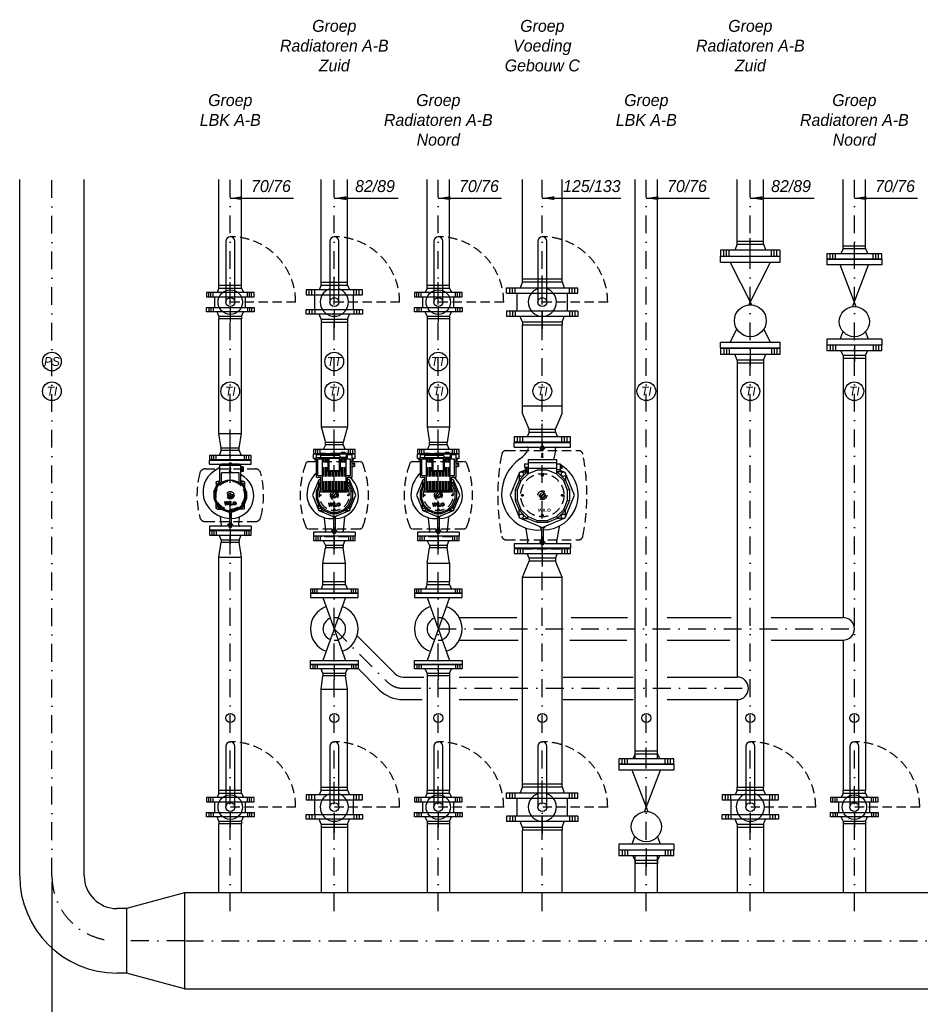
# Model space of a CAD drawing. Header units: millimetres. Extents: x -1610 to 15190, y -718 to 11182.
# Tile 3 of 12: x 1641 to 4672, y 1136 to 4451. Entities that reach past the tile are written whole.
import ezdxf
from ezdxf.enums import TextEntityAlignment as Align

# ---------------------------------------------------------------- set-up
doc = ezdxf.new("R2010")
doc.units = ezdxf.units.MM
doc.header["$LTSCALE"] = 20
for name, pattern in [('B0305', [6, 3, -1.5, 0, -1.5]), ('B0701', [2.34375, 1.5625, -0.78125]), ('B0703', [4.6875, 3.125, -1.5625]), ('CENTER2', [6, 3, -1.5, 0, -1.5])]:
    doc.linetypes.add(name, pattern=pattern)
doc.layers.get('0').update_dxf_attribs({"linetype": 'CONTINUOUS'})
doc.layers.get('DEFPOINTS').update_dxf_attribs({"linetype": 'CONTINUOUS'})
for name, color, linetype in [('WL-hidden', 8, 'B0701'), ('WL56cv-A', 1, 'CONTINUOUS'), ('WL56cv-hartlijn', 7, 'B0305'), ('WL56cv-R', 5, 'B0703'), ('WL56cv-symbool', 3, 'CONTINUOUS'), ('WL56cv-symbool_HL', 7, 'CENTER2'), ('WM-maatvoering', 7, 'CONTINUOUS'), ('WT-tekst', 7, 'CONTINUOUS')]:
    doc.layers.add(name, color=color, linetype=linetype)
doc.styles.add('B-01', font='GOTHICI.TTF')
doc.styles.add('SANSSERIFBOLD', font='sanssb__.ttf')
doc.dimstyles.new('SCHERMER', dxfattribs={"dimscale": 20, "dimtxt": 2, "dimasz": 2, "dimexe": 1, "dimexo": 1, "dimgap": 1, "dimtad": 1, "dimdec": 0, "dimzin": 0, "dimdsep": 46, "dimtxsty": 'B-01', "dimblk1": 'OBLIQUE', "dimblk2": 'OBLIQUE', "dimsah": 1, "dimcen": -3, "dimdle": 1, "dimclrd": 256, "dimclre": 256, "dimclrt": 256, "dimadec": 0, "dimazin": 0, "dimtfac": 0.75, "dimtdec": 0, "dimtmove": 0, "dimatfit": 1, "dimfxl": 1, "dimtvp": 1.5, "dimtolj": 1, "dimtzin": 0, "dimlwd": -1, "dimlwe": -1, "dimarcsym": 0})

# ---------------------------------------------------------------- blocks, each defined once
blk = doc.blocks.new('_OBLIQUE')
at = {"color": 0, "linetype": 'ByBlock'}
blk.add_line((-0.5, -0.5), (0.5, 0.5), dxfattribs=at)
blk = doc.blocks.new('*D33')
at = {"layer": 'DEFPOINTS', "color": 0, "transparency": 16777216}
for p in [(1749.9, 1569), (2350, 1050), (2350, 474.2)]:
    blk.add_point(p, dxfattribs=at)
at = {"layer": 'WM-maatvoering', "transparency": 16777216}
for p, q in [((1749.9, 1549), (1749.9, 454.2)), ((2350, 1030), (2350, 454.2)), ((1729.9, 474.2), (2370, 474.2))]:
    blk.add_line(p, q, dxfattribs=at)
at = {"layer": 'WM-maatvoering', "transparency": 16777216, "xscale": 40, "yscale": 40, "zscale": 40, "rotation": 180}
blk.add_blockref('_OBLIQUE', (1749.9, 474.2), dxfattribs=at)
at = {"layer": 'WM-maatvoering', "transparency": 16777216, "xscale": 40, "yscale": 40, "zscale": 40}
blk.add_blockref('_OBLIQUE', (2350, 474.2), dxfattribs=at)
at = {"layer": 'WM-maatvoering', "transparency": 16777216, "insert": (2050, 515), "char_height": 40, "attachment_point": 5, "style": 'B-01'}
blk.add_mtext('\\A1;600', dxfattribs=at)
blk = doc.blocks.new('DN65-PN10')
for p, q in [((-38, 35), (-45, 18)), ((-38, 45), (38, 45)), ((-38, 35), (-38, 45)), ((-38, 35), (38, 35)), ((38, 35), (38, 45)), ((38, 35), (45, 18))]:
    blk.add_line(p, q)
blk.add_lwpolyline([(-92.5, 0), (92.5, 0), (92.5, 18), (-92.5, 18)], close=True)
at = {"layer": 'WL-hidden'}
for p, q in [((-81.5, 0), (-81.5, 18)), ((-63.5, 0), (-63.5, 18)), ((63.5, 0), (63.5, 18)), ((81.5, 0), (81.5, 18))]:
    blk.add_line(p, q, dxfattribs=at)
at = {"layer": 'WL56cv-hartlijn'}
for p, q in [((0, 0), (0, 56.3)), ((-72.5, 0), (-72.5, 18)), ((72.5, 0), (72.5, 18))]:
    blk.add_line(p, q, dxfattribs=at)
blk = doc.blocks.new('STAF65')
for p, q in [((-92.5, 125), (-92.5, 145)), ((92.5, 125), (92.5, 145)), ((-48, 125), (-38.1, 99.1)), ((48, 125), (38.1, 99.1)), ((5.9, 15.4), (-48, -125)), ((-5.9, 15.4), (48, -125)), ((-92.5, -145), (-92.5, -125)), ((92.5, -145), (92.5, -125))]:
    blk.add_line(p, q)
at = {"linetype": 'Continuous'}
for p, q in [((-92.5, 145), (92.5, 145)), ((-92.5, 125), (92.5, 125)), ((-92.5, -125), (92.5, -125)), ((-92.5, -145), (92.5, -145))]:
    blk.add_line(p, q, dxfattribs=at)
blk.add_circle((0, 65.7), 50.7)
blk.add_blockref('DN65-PN10', (0, 145))
at = {"rotation": 180}
blk.add_blockref('DN65-PN10', (0, -145), dxfattribs=at)
blk = doc.blocks.new('DN65-PN6')
for p, q in [((38, 38), (-38, 38)), ((-38, 29), (-38, 38)), ((38, 29), (38, 38)), ((-38, 29), (-44, 14)), ((-38, 29), (38, 29)), ((38, 29), (44, 14))]:
    blk.add_line(p, q)
blk.add_lwpolyline([(-80, 14), (-80, 0), (80, 0), (80, 14)], close=True)
at = {"layer": 'WL-hidden'}
for p, q in [((-72, 0), (-72, 14)), ((-58, 0), (-58, 14)), ((58, 0), (58, 14)), ((72, 0), (72, 14))]:
    blk.add_line(p, q, dxfattribs=at)
at = {"layer": 'WL56cv-hartlijn'}
for p, q in [((0, 0), (0, 48.7)), ((-65, 0), (-65, 14)), ((65, 0), (65, 14))]:
    blk.add_line(p, q, dxfattribs=at)
blk = doc.blocks.new('dn65')
for p, q in [((-15, 205), (-15, 0)), ((15, 0), (15, 205)), ((-51.8, -18.2), (-51.8, 18.2)), ((51.8, -18.2), (51.8, 18.2))]:
    blk.add_line(p, q)
for radius in [41.2, 15]:
    blk.add_circle((0, 0), radius)
blk.add_arc((0, 205), 15, 0, 180)
at = {"layer": 'WL-hidden'}
blk.add_line((220, 0), (0, 0), dxfattribs=at)
blk.add_arc((0, 0), 220, 0, 90, dxfattribs=at)
blk.add_blockref('DN65-PN6', (0, 18.2))
at = {"xscale": -1, "rotation": 180}
blk.add_blockref('DN65-PN6', (0, -18.2), dxfattribs=at)
blk = doc.blocks.new('A$C1A4922E4')
for p, q in [((-70, 118), (70, 118)), ((-70, 104), (-70, 118)), ((-70, 104), (-33, 104)), ((35, 100), (-35, 100)), ((-35, 37.416562), (-35, 100)), ((30, 105), (-30, 105)), ((33, 104), (70, 104)), ((35, 37.416562), (35, 100)), ((70, 104), (70, 118)), ((30, 75), (-30, 75)), ((-30, 42.416562), (-30, 75)), ((30, 42.416562), (30, 75)), ((-47.358429, 42.871468), (-47.358429, 29.388551)), ((-46.626744, 31.154994), (-35, 42.781739)), ((-43.410556, 29.006006), (-29.006006, 43.410556)), ((-42.861976, 47.36792), (-35, 47.36792)), ((-29.006006, 43.410556), (-10.185555, 51.206242)), ((-10.185555, 51.206242), (10.185555, 51.206242)), ((10.185555, 51.206242), (29.006006, 43.410556)), ((29.006006, 43.410556), (43.410556, 29.006006)), ((42.861976, 47.36792), (35, 47.36792)), ((46.626744, 31.154994), (35, 42.781739)), ((47.358429, 42.871468), (47.358429, 29.388551)), ((-54.999995, 10.940179), (-46.626744, 31.154994)), ((-54.999995, 10.940179), (-54.999995, -10.940179)), ((-54.999995, 10.940179), (-51.206242, 10.185555)), ((-51.206242, 10.185555), (-43.410556, 29.006006)), ((-51.206242, 10.185555), (-51.206242, -10.185555)), ((-43.410556, 29.006006), (-46.626744, 31.154994)), ((43.410556, 29.006006), (46.626744, 31.154994)), ((43.410556, 29.006006), (51.206242, 10.185555)), ((54.999995, 10.940179), (46.626744, 31.154994)), ((54.999995, 10.940179), (51.206242, 10.185555)), ((51.206242, -10.185555), (51.206242, 10.185555)), ((54.999995, 10.940179), (54.999995, -10.940179)), ((-51.206242, -10.185555), (-54.999995, -10.940179)), ((-54.999995, -10.940179), (-46.626744, -31.154994)), ((-51.206242, -10.185555), (-43.410556, -29.006006)), ((-47.358429, -42.871468), (-47.358429, -29.388551)), ((-43.410556, -29.006006), (-46.626744, -31.154994)), ((-46.626744, -31.154994), (-31.154994, -46.626744)), ((-43.410556, -29.006006), (-29.006006, -43.410556)), ((29.006006, -43.410556), (43.410556, -29.006006)), ((46.626744, -31.154994), (31.154994, -46.626744)), ((43.410556, -29.006006), (51.206242, -10.185555)), ((43.410556, -29.006006), (46.626744, -31.154994)), ((54.999995, -10.940179), (46.626744, -31.154994)), ((47.358429, -42.871468), (47.358429, -29.388551)), ((51.206242, -10.185555), (54.999995, -10.940179)), ((-42.861976, -47.36792), (-29.365637, -47.36792)), ((-29.006006, -43.410556), (-31.154994, -46.626744)), ((-31.154994, -46.626744), (-10.940179, -54.999995)), ((-29.006006, -43.410556), (-10.185555, -51.206242)), ((-10.185555, -51.206242), (-10.940179, -54.999995)), ((-10.940179, -54.999995), (10.940179, -54.999995)), ((-10.185555, -51.206242), (10.185555, -51.206242)), ((-3, -60.300103), (-3, -95.595608)), ((3, -60.300103), (3, -95.595608)), ((10.185555, -51.206242), (29.006006, -43.410556)), ((10.185555, -51.206242), (10.940179, -54.999995)), ((10.940179, -54.999995), (31.154994, -46.626744)), ((29.006006, -43.410556), (31.154994, -46.626744)), ((42.861976, -47.36792), (29.365637, -47.36792)), ((-29.125113, -100.738533), (-33.115858, -73.050226)), ((29.125113, -100.738533), (31.011883, -74.187818)), ((-9.93538, -104), (-70, -104)), ((-70, -104), (-70, -118)), ((70, -118), (-70, -118)), ((70, -104), (9.93538, -104)), ((70, -104), (70, -118))]:
    blk.add_line(p, q)
at = {"flags": 128}
blk.add_lwpolyline([(-35, 93.266438), (-44.414437, 87.63882), (-52.621469, 82.021689), (-59.977354, 76.396884), (-66.907666, 70.768243)], dxfattribs=at)
for centre, radius in [((-42.861976, 42.871468), 4.496453), ((42.861976, 42.871468), 4.496453), ((-42.861976, -42.871468), 4.496453), ((42.861976, -42.871468), 4.496453), ((0, -104), 4.865)]:
    blk.add_circle(centre, radius)
for centre, radius, start, end in [((-30, 100), 5, 90, 180), ((0, 104), 4.865, 11.861688, 168.138312), ((30, 100), 5, 0, 90), ((-7.869225, 10.967367), 84.033816, 134.632413, 201.13017), ((2.693573, -1.352394), 76.596074, 270.229216, 65.053201), ((2.45055, 18.220264), 96.322457, 202.941789, 266.7561), ((-6, -60.300103), 3, 0, 90), ((6, -60.300103), 3, 90, 180), ((-36.104442, -73.311693), 3, 5, 69.129973), ((0, -105.135), 10, 6.517115, 173.482885), ((34.000468, -74.449285), 3, 125.952061, 175), ((-32.113697, -101), 3, 270, 5), ((32.113697, -101), 3, 175, 270)]:
    blk.add_arc(centre, radius, start, end)
at = {"layer": 'WL-hidden'}
for p, q in [((-45, 120), (45, 120)), ((-45, 118), (-45, 120)), ((45, 118), (45, 120)), ((-83.365068, 89), (83.365068, 89)), ((0, 92.974633), (-2.4, 88.817711)), ((-2.4, 88.817711), (-1.828484, 88.817711)), ((-2.4, 78.817711), (-0.843676, 87.644063)), ((-2.4, 78.817711), (2.4, 78.817711)), ((0, 92.974633), (2.4, 88.817711)), ((2.4, 78.817711), (0.843676, 87.644063)), ((2.4, 88.817711), (1.828484, 88.817711)), ((35, 94.331857), (39.026316, 94.331857)), ((35, 80.910804), (39.026316, 80.910804)), ((43.052632, 95.002909), (39.026316, 95.002909)), ((39.026316, 95.002909), (39.026316, 80.239751)), ((43.052632, 91.31212), (39.026316, 91.31212)), ((43.052632, 83.930541), (39.026316, 83.930541)), ((43.052632, 80.239751), (39.026316, 80.239751)), ((43.052632, 95.002909), (43.052632, 80.239751)), ((3.769711, 5.0415), (-5.0415, -3.769711)), ((5.0415, 3.769711), (-3.769711, -5.0415)), ((-19.475357, -22.469101), (-16.795865, -32.469101)), ((-17.142024, -22.469101), (-19.475357, -22.469101)), ((-17.142024, -22.469101), (-15.670354, -27.961447)), ((-16.795865, -32.469101), (-14.462532, -32.469101)), ((-15.670354, -27.961447), (-14.198684, -22.469101)), ((-14.462532, -32.469101), (-12.478252, -25.063669)), ((-10.75782, -22.469101), (-14.198684, -22.469101)), ((-12.478252, -25.063669), (-10.493973, -32.469101)), ((-9.286151, -27.961447), (-10.75782, -22.469101)), ((-8.16064, -32.469101), (-10.493973, -32.469101)), ((-7.814481, -22.469101), (-9.286151, -27.961447)), ((-5.481148, -22.469101), (-8.16064, -32.469101)), ((-5.481148, -22.469101), (-7.814481, -22.469101)), ((-3.481148, -22.469101), (-3.481148, -32.469101)), ((-1.147814, -22.469101), (-3.481148, -22.469101)), ((-3.481148, -32.469101), (-1.147814, -32.469101)), ((-1.147814, -32.469101), (-1.147814, -22.469101)), ((0.852186, -22.469101), (0.852186, -32.469101)), ((3.185519, -22.469101), (0.852186, -22.469101)), ((0.852186, -32.469101), (7.185519, -32.469101)), ((3.185519, -30.802434), (3.185519, -22.469101)), ((3.185519, -30.802434), (7.185519, -30.802434)), ((7.185519, -32.469101), (7.185519, -30.802434)), ((-83.365068, -89), (83.365068, -89)), ((0, -120), (0, -90.221071)), ((-45, -118), (-45, -120)), ((45, -120), (-45, -120)), ((5.818574, -104), (-6.155068, -104)), ((45, -118), (45, -120))]:
    blk.add_line(p, q, dxfattribs=at)
for centre, radius in [((0, 0), 48.0418), ((0, 0), 12.65), ((0, 0), 8.093615), ((0, 0), 6.295034), ((14.518852, -27.135767), 5.333333), ((14.518852, -27.135767), 3.333333)]:
    blk.add_circle(centre, radius, dxfattribs=at)
for centre, radius, start, end in [((0, 104), 4.285, 80, 166.504309), ((188, 0), 300, 165.733726, 194.266274), ((-83.365068, 69), 20, 90, 165.733726), ((-1.828484, 87.817711), 1, 350, 90), ((1.828484, 87.817711), 1, 90, 190), ((83.365068, 69), 20, 14.266274, 90), ((-188, 0), 300, 345.733726, 14.266274), ((-83.365068, -69), 20, 194.266274, 270), ((83.365068, -69), 20, 270, 345.733726), ((0, -104), 4.285, 260, 190)]:
    blk.add_arc(centre, radius, start, end, dxfattribs=at)
blk = doc.blocks.new('DN50-PN6')
at = {"layer": 'WL-hidden'}
for p, q in [((-62, 0), (-62, 14)), ((-48, 0), (-48, 14)), ((48, 0), (48, 14)), ((62, 0), (62, 14))]:
    blk.add_line(p, q, dxfattribs=at)
at = {"layer": 'WL56cv-hartlijn'}
for p, q in [((0, 0), (0, 45.2)), ((-55, 0), (-55, 14)), ((55, 0), (55, 14))]:
    blk.add_line(p, q, dxfattribs=at)
at = {"layer": 'WL56cv-symbool'}
for p, q in [((30.1, 38), (-30.1, 38)), ((-30.1, 30), (-30.1, 38)), ((30.1, 30), (30.1, 38)), ((-30.1, 30), (-37, 14)), ((30.1, 30), (-30.1, 30)), ((30.1, 30), (37, 14))]:
    blk.add_line(p, q, dxfattribs=at)
blk.add_lwpolyline([(-70, 0), (70, 0), (70, 14), (-70, 14)], close=True, dxfattribs=at)
blk = doc.blocks.new('DN125-PN6')
for p, q in [((-66.5, 38), (-74, 18)), ((-66.5, 38), (-66.5, 48)), ((-66.5, 48), (66.5, 48)), ((-66.5, 38), (66.5, 38)), ((66.5, 38), (66.5, 48)), ((66.5, 38), (74, 18)), ((-120, 18), (120, 18)), ((-120, 0), (-120, 18)), ((-120, 0), (120, 0)), ((120, 0), (120, 18))]:
    blk.add_line(p, q)
at = {"layer": 'WL-hidden'}
for p, q in [((-109, 0), (-109, 18)), ((-91, 0), (-91, 18)), ((91, 0), (91, 18)), ((109, 0), (109, 18))]:
    blk.add_line(p, q, dxfattribs=at)
at = {"layer": 'WL56cv-symbool_HL'}
for p, q in [((0, 0), (0, 75.8)), ((-100, 0), (-100, 18)), ((100, 0), (100, 18))]:
    blk.add_line(p, q, dxfattribs=at)
blk = doc.blocks.new('dn125')
for p, q in [((-15, 205), (-15, 0)), ((15, 0), (15, 205)), ((-84.3, -30), (-84.3, 30)), ((84.3, -30), (84.3, 30))]:
    blk.add_line(p, q)
blk.add_circle((0, 0), 15)
for centre, radius, start, end in [((0, 205), 15, 0, 180), ((0, 0), 47.5, 108.4085, 71.5915)]:
    blk.add_arc(centre, radius, start, end)
at = {"layer": 'WL-hidden'}
blk.add_line((220, 0), (0, 0), dxfattribs=at)
blk.add_arc((0, 0), 220, 0, 90, dxfattribs=at)
at = {"layer": 'WL56cv-symbool_HL'}
blk.add_line((0, -85.2), (0, -30), dxfattribs=at)
blk.add_blockref('DN125-PN6', (0, 30))
at = {"rotation": 180}
blk.add_blockref('DN125-PN6', (0, -30), dxfattribs=at)
blk = doc.blocks.new('A$C6AEB6B28')
for p, q in [((-95, 177), (95, 177)), ((-95, 162), (-95, 177)), ((95, 162), (95, 177)), ((-95, 162), (-9.93538, 162)), ((9.93538, 162), (95, 162)), ((-60, 106.042923), (-60, 94.842923)), ((-60, 106.042923), (-48, 106.042923)), ((-48, 120), (48, 120)), ((-48, 120), (-48, 71.896107)), ((-48, 110), (48, 110)), ((48, 120), (48, 71.896107)), ((48, 105.475276), (60, 105.475276)), ((60, 105.475276), (60, 85.475276)), ((-78.420573, 70.990637), (-78.420573, 48.664346)), ((-51.589391, 77.20898), (-77.20898, 51.589391)), ((-48.030893, 71.883311), (-71.883311, 48.030893)), ((-70.974921, 78.436289), (-48.626404, 78.436289)), ((-60, 94.842923), (-48, 94.842923)), ((-57.242231, 92.482372), (-48, 92.482372)), ((-57.242231, 92.482372), (-57.242231, 81.282372)), ((-57.242231, 81.282372), (-48, 81.282372)), ((-53, 87.317628), (-53, 81.317628)), ((-48, 87.317628), (-53, 87.317628)), ((-48, 81.317628), (-53, 81.317628)), ((-51.589391, 77.20898), (-48, 78.695754)), ((-48.030893, 71.883311), (-51.589391, 77.20898)), ((-16.866207, 84.792146), (-48.030893, 71.883311)), ((48, 89.612743), (-48, 89.612743)), ((16.866207, 84.792146), (-16.866207, 84.792146)), ((48.030893, 71.883311), (16.866207, 84.792146)), ((60, 85.475276), (48, 85.475276)), ((48, 78.695754), (51.589391, 77.20898)), ((48.030893, 71.883311), (51.589391, 77.20898)), ((71.883311, 48.030893), (48.030893, 71.883311)), ((70.974921, 78.436289), (48.626404, 78.436289)), ((51.589391, 77.20898), (77.20898, 51.589391)), ((78.420573, 70.990637), (78.420573, 48.664346)), ((-77.20898, 51.589391), (-91.074201, 18.115785)), ((-71.883311, 48.030893), (-84.792146, 16.866207)), ((-77.20898, 51.589391), (-71.883311, 48.030893)), ((77.20898, 51.589391), (71.883311, 48.030893)), ((84.792146, 16.866207), (71.883311, 48.030893)), ((77.20898, 51.589391), (91.074201, 18.115785)), ((-91.074201, 18.115785), (-84.792146, 16.866207)), ((-91.074201, 18.115785), (-91.074201, -18.115785)), ((-84.792146, 16.866207), (-84.792146, -16.866207)), ((91.074201, 18.115785), (84.792146, 16.866207)), ((84.792146, -16.866207), (84.792146, 16.866207)), ((91.074201, 18.115785), (91.074201, -18.115785)), ((-84.792146, -16.866207), (-91.074201, -18.115785)), ((-91.074201, -18.115785), (-77.20898, -51.589391)), ((-84.792146, -16.866207), (-71.883311, -48.030893)), ((71.883311, -48.030893), (84.792146, -16.866207)), ((91.074201, -18.115785), (77.20898, -51.589391)), ((84.792146, -16.866207), (91.074201, -18.115785)), ((-78.420573, -70.990637), (-78.420573, -48.664346)), ((-71.883311, -48.030893), (-77.20898, -51.589391)), ((-77.20898, -51.589391), (-51.589391, -77.20898)), ((-71.883311, -48.030893), (-48.030893, -71.883311)), ((48.030893, -71.883311), (71.883311, -48.030893)), ((77.20898, -51.589391), (51.589391, -77.20898)), ((71.883311, -48.030893), (77.20898, -51.589391)), ((78.420573, -70.990637), (78.420573, -48.664346)), ((-70.974921, -78.436289), (-48.626404, -78.436289)), ((-48.030893, -71.883311), (-51.589391, -77.20898)), ((-51.589391, -77.20898), (-18.115785, -91.074201)), ((-48.030893, -71.883311), (-16.866207, -84.792146)), ((-16.866207, -84.792146), (-18.115785, -91.074201)), ((-18.115785, -91.074201), (18.115785, -91.074201)), ((-16.866207, -84.792146), (16.866207, -84.792146)), ((16.866207, -84.792146), (48.030893, -71.883311)), ((16.866207, -84.792146), (18.115785, -91.074201)), ((18.115785, -91.074201), (51.589391, -77.20898)), ((48.030893, -71.883311), (51.589391, -77.20898)), ((70.974921, -78.436289), (48.626404, -78.436289)), ((-55.562569, -113.026231), (-48.152172, -156.153273)), ((-3, -114.195683), (-3, -153.595608)), ((3, -114.195683), (3, -153.595608)), ((56.704107, -106.382707), (48.152172, -156.153273)), ((-95, -162), (-9.93538, -162)), ((-95, -162), (-95, -177)), ((9.93538, -162), (95, -162)), ((95, -162), (95, -177)), ((-95, -177), (95, -177))]:
    blk.add_line(p, q)
for points in [[(-76.67818, 76.67818), (-108.439321, 0), (-76.67818, -76.67818), (0, -108.439321), (76.67818, -76.67818), (108.439321, 0), (76.67818, 76.67818), (55.440111, 85.475276)], [(-57.242231, 84.728813), (-76.67818, 76.67818)]]:
    blk.add_lwpolyline(points)
for centre, radius in [((0, 162), 4.865), ((-70.974921, 70.990637), 7.445652), ((70.974921, 70.990637), 7.445652), ((-70.974921, -70.990637), 7.445652), ((70.974921, -70.990637), 7.445652), ((0, -162), 4.865)]:
    blk.add_circle(centre, radius)
for centre, radius, start, end in [((-123.867833, 193.182249), 85.817336, 304.47844, 333.403526), ((-51.602443, 157), 5, 333.403526, 90), ((0, 163.135), 10, 186.517115, 353.482885), ((-34.732927, 153.005851), 79.24232, 335.385053, 2.717562), ((49.414653, 157), 5, 90, 182.717562), ((10.1876, 2.585687), 147.21031, 125.494795, 181.006428), ((4.100217, -0.10449), 116.596246, 269.459342, 57.934391), ((-14.407746, 5.226173), 122.703601, 182.441072, 275.334488), ((-60.490353, -113.872958), 5, 9.749763, 68.847226), ((-8, -114.195683), 5, 0, 90), ((8, -114.195683), 5, 90, 180), ((61.631891, -107.229434), 5, 118.238115, 170.250237), ((-53.079955, -157), 5, 270, 9.749763), ((0, -163.135), 10, 6.517115, 173.482885), ((53.079955, -157), 5, 170.250237, 270)]:
    blk.add_arc(centre, radius, start, end)
at = {"layer": 'WL-hidden'}
for p, q in [((-64, 180), (64, 180)), ((-64, 177), (-64, 180)), ((0, 180), (0, 146.745873)), ((64, 177), (64, 180)), ((-122.00775, 150), (122.00775, 150)), ((5.818574, 162), (-6.155068, 162)), ((0, 141.990675), (-2.4, 137.833753)), ((-2.4, 137.833753), (-1.828484, 137.833753)), ((-2.4, 127.833753), (-0.843676, 136.660105)), ((0, 141.990675), (2.4, 137.833753)), ((2.4, 127.833753), (0.843676, 136.660105)), ((2.4, 137.833753), (1.828484, 137.833753)), ((-2.4, 127.833753), (2.4, 127.833753)), ((60, 100.475276), (63, 100.475276)), ((63, 100.975276), (63, 89.975276)), ((66, 100.975276), (63, 100.975276)), ((66, 100.975276), (66, 89.975276)), ((60, 90.475276), (63, 90.475276)), ((66, 98.225276), (63, 98.225276)), ((66, 92.725276), (63, 92.725276)), ((66, 89.975276), (63, 89.975276)), ((4.416437, 5.906412), (-5.906412, -4.416437)), ((5.906412, 4.416437), (-4.416437, -5.906412)), ((-122.00775, -150), (122.00775, -150)), ((5.818574, -162), (-6.155068, -162)), ((0, -180), (0, -146.745873)), ((-64, -177), (-64, -180)), ((-64, -180), (64, -180)), ((64, -177), (64, -180))]:
    blk.add_line(p, q, dxfattribs=at)
for centre, radius in [((0, 0), 72.651515), ((0, 67.202652), 2.902112), ((-67.202652, 0), 2.902112), ((0, 0), 14.75), ((0, 0), 9.482143), ((0, 0), 7.375), ((67.202652, 0), 2.902112), ((0, -67.202652), 2.902112)]:
    blk.add_circle(centre, radius, dxfattribs=at)
for centre, radius, start, end in [((0, 162), 4.285, 170, 100), ((572.875783, 0), 722.875783, 169.005695, 190.994305), ((-122.00775, 135), 15, 90, 169.005695), ((-1.828484, 136.833753), 1, 350, 90), ((1.828484, 136.833753), 1, 90, 190), ((122.00775, 135), 15, 10.994305, 90), ((-572.875783, 0), 722.875783, 349.005695, 10.994305), ((-122.00775, -135), 15, 190.994305, 270), ((0, -162), 4.285, 260, 190), ((122.00775, -135), 15, 270, 349.005695)]:
    blk.add_arc(centre, radius, start, end, dxfattribs=at)
at = {"style": 'SANSSERIFBOLD', "width": 1.2}
blk.add_text('WILO', height=10, dxfattribs=at).set_placement((-14.640365, -55.378135))
blk = doc.blocks.new('DN80-PN6')
for p, q in [((-44.5, 32), (-44.5, 42)), ((-44.5, 42), (44.5, 42)), ((44.5, 32), (44.5, 42)), ((-44.5, 32), (-51, 16)), ((-44.5, 32), (44.5, 32)), ((44.5, 32), (51, 16))]:
    blk.add_line(p, q)
blk.add_lwpolyline([(-95, 0), (95, 0), (95, 16), (-95, 16)], close=True)
at = {"layer": 'WL-hidden'}
for p, q in [((-84, 0), (-84, 16)), ((-66, 0), (-66, 16)), ((66, 0), (66, 16)), ((84, 0), (84, 16))]:
    blk.add_line(p, q, dxfattribs=at)
at = {"layer": 'WL56cv-hartlijn'}
for p, q in [((0, 0), (0, 70)), ((-75, 0), (-75, 16)), ((75, 0), (75, 16))]:
    blk.add_line(p, q, dxfattribs=at)
blk = doc.blocks.new('VL80')
for p, q in [((-15, 205), (-15, 0)), ((15, 0), (15, 205)), ((-65, -25), (-65, 25)), ((65, -25), (65, 25))]:
    blk.add_line(p, q)
blk.add_circle((0, 0), 15)
for centre, radius, start, end in [((0, 205), 15, 0, 180), ((0, 0), 47.5, 108.4085, 71.5915)]:
    blk.add_arc(centre, radius, start, end)
at = {"layer": 'WL-hidden'}
blk.add_line((220, 0), (0, 0), dxfattribs=at)
blk.add_arc((0, 0), 220, 0, 90, dxfattribs=at)
blk.add_blockref('DN80-PN6', (0, 25))
at = {"xscale": -1, "rotation": 180}
blk.add_blockref('DN80-PN6', (0, -25), dxfattribs=at)
blk = doc.blocks.new('VL65')
for p, q in [((-15, 205), (-15, 0)), ((15, 0), (15, 205)), ((-51.8, -18.2), (-51.8, 18.2)), ((51.8, -18.2), (51.8, 18.2))]:
    blk.add_line(p, q)
for radius in [41.2, 15]:
    blk.add_circle((0, 0), radius)
blk.add_arc((0, 205), 15, 0, 180)
at = {"layer": 'WL-hidden'}
blk.add_line((220, 0), (0, 0), dxfattribs=at)
blk.add_arc((0, 0), 220, 0, 90, dxfattribs=at)
blk.add_blockref('DN65-PN6', (0, 18.2))
at = {"xscale": -1, "rotation": 180}
blk.add_blockref('DN65-PN6', (0, -18.2), dxfattribs=at)
blk = doc.blocks.new('DN80-PN10')
for p, q in [((-44.5, 40), (-52.5, 20)), ((-44.5, 40), (-44.5, 50)), ((-44.5, 50), (44.5, 50)), ((-44.5, 40), (44.5, 40)), ((44.5, 40), (44.5, 50)), ((44.5, 40), (52.5, 20))]:
    blk.add_line(p, q)
blk.add_lwpolyline([(-100, 0), (100, 0), (100, 20), (-100, 20)], close=True)
at = {"layer": 'WL-hidden'}
for p, q in [((-89, 0), (-89, 20)), ((-71, 0), (-71, 20)), ((71, 0), (71, 20)), ((89, 0), (89, 20))]:
    blk.add_line(p, q, dxfattribs=at)
at = {"layer": 'WL56cv-hartlijn'}
for p, q in [((0, 0), (0, 60.2)), ((-80, 0), (-80, 20)), ((80, 0), (80, 20))]:
    blk.add_line(p, q, dxfattribs=at)
blk = doc.blocks.new('STAF80')
for p, q in [((-100, 155), (100, 155)), ((-100, 135), (-100, 155)), ((-100, 135), (100, 135)), ((4.5, -8.8), (-67.9, 135)), ((-4.5, -8.8), (67.9, 135)), ((100, 135), (100, 155)), ((-67.9, -135), (-45.7, -90.8)), ((67.9, -135), (45.7, -90.8)), ((-100, -135), (100, -135)), ((-100, -155), (-100, -135)), ((-100, -155), (100, -155)), ((100, -155), (100, -135))]:
    blk.add_line(p, q)
blk.add_circle((0, -62.6), 53.7)
blk.add_blockref('DN80-PN10', (0, 155))
at = {"rotation": 180}
blk.add_blockref('DN80-PN10', (0, -155), dxfattribs=at)
blk = doc.blocks.new('A$C2B1A064A')
for p, q in [((-70, 124), (-70, 138)), ((19, 138), (-70, 138)), ((-60, 61.2), (-60, 135.6)), ((19, 135.6), (-60, 135.6)), ((-45, 125.4), (-45, 135.6)), ((19, 134.1), (-45, 134.1)), ((19, 130.5), (19, 140.8)), ((19.7, 141.6), (24.4, 144.2)), ((19.7, 141.6), (23.4, 139)), ((23.4, 139), (36.6, 139)), ((33, 144.8), (24, 143.8)), ((24, 143.8), (33, 142.7)), ((33, 142.7), (33, 144.8)), ((40.3, 141.6), (35.6, 144.2)), ((36.6, 139), (40.3, 141.6)), ((41, 130.5), (41, 140.8)), ((70, 138), (41, 138)), ((60, 135.6), (41, 135.6)), ((45, 134.1), (41, 134.1)), ((45, 125.4), (45, 135.6)), ((60, 61.2), (60, 135.6)), ((70, 124), (70, 138)), ((-60, 124), (-70, 124)), ((-60, 120.6), (-65, 120.6)), ((-65, 117.6), (-65, 120.6)), ((-60, 117.6), (-65, 117.6)), ((45, 125.4), (-60, 125.4)), ((-55, 66.2), (-55, 121.5)), ((-20.5, 121.5), (-55, 121.5)), ((-40, 16.2), (-40, 121.5)), ((-20.5, 79.5), (-20.5, 121.5)), ((-17.5, 82), (-17.5, 123.1)), ((17.5, 123.1), (-17.5, 123.1)), ((17.5, 82), (17.5, 123.1)), ((19, 130.5), (24.5, 128.5)), ((55, 121.5), (20.5, 121.5)), ((20.5, 79.5), (20.5, 121.5)), ((24.5, 128.5), (35.5, 128.5)), ((35.5, 128.5), (41, 130.5)), ((40, 16.2), (40, 121.5)), ((55, 66.2), (55, 121.5)), ((70, 124), (60, 124)), ((65, 120.6), (60, 120.6)), ((65, 117.6), (60, 117.6)), ((65, 117.6), (65, 120.6)), ((20.5, 79.5), (-20.5, 79.5)), ((17.5, 82), (-17.5, 82)), ((-51.5, 51.5), (-72.8, 0)), ((-51.8, 34.6), (-61.2, 12.2)), ((-60, 61.2), (-45, 61.2)), ((-55, 66.2), (-40, 66.2)), ((-52.7, 47.7), (-52.7, 32.7)), ((-51.8, 34.6), (-45, 41.5)), ((-48.3, 32.3), (-51.8, 34.6)), ((-51.5, 51.5), (-45, 54.2)), ((-48.3, 32.3), (-45, 35.5)), ((-47.7, 52.7), (-45, 52.7)), ((-45, 11.2), (-45, 61.2)), ((40, 66.2), (55, 66.2)), ((45, 11.2), (45, 61.2)), ((45, 61.2), (60, 61.2)), ((45, 54.2), (51.5, 51.5)), ((47.7, 52.7), (45, 52.7)), ((51.8, 34.6), (45, 41.5)), ((45, 35.5), (48.3, 32.3)), ((48.3, 32.3), (51.8, 34.6)), ((72.8, 0), (51.5, 51.5)), ((51.8, 34.6), (61.2, 12.2)), ((52.7, 47.7), (52.7, 32.7)), ((-72.8, 0), (-51.5, -51.5)), ((-61.2, 12.2), (-56.9, 11.3)), ((-61.2, 12.2), (-61.2, -12.2)), ((-48.3, 32.3), (-56.9, 11.3)), ((-56.9, 11.3), (-56.9, -11.3)), ((-45, 11.2), (45, 11.2)), ((-40, 16.2), (40, 16.2)), ((56.9, 11.3), (48.3, 32.3)), ((51.5, -51.5), (72.8, 0)), ((61.2, 12.2), (56.9, 11.3)), ((56.9, -11.3), (56.9, 11.3)), ((61.2, 12.2), (61.2, -12.2)), ((-56.9, -11.3), (-61.2, -12.2)), ((-61.2, -12.2), (-51.8, -34.6)), ((-56.9, -11.3), (-48.3, -32.3)), ((-52.7, -47.7), (-52.7, -32.7)), ((-48.3, -32.3), (-51.8, -34.6)), ((-48.3, -32.3), (-32.3, -48.3)), ((32.3, -48.3), (48.3, -32.3)), ((48.3, -32.3), (56.9, -11.3)), ((48.3, -32.3), (51.8, -34.6)), ((61.2, -12.2), (51.8, -34.6)), ((52.7, -47.7), (52.7, -32.7)), ((56.9, -11.3), (61.2, -12.2)), ((-51.8, -34.6), (-34.6, -51.8)), ((-51.5, -51.5), (0, -72.8)), ((-47.7, -52.7), (-32.7, -52.7)), ((-32.3, -48.3), (-34.6, -51.8)), ((-34.6, -51.8), (-12.2, -61.2)), ((-32.3, -48.3), (-11.3, -56.9)), ((-11.3, -56.9), (-12.2, -61.2)), ((-12.2, -61.2), (12.2, -61.2)), ((-11.3, -56.9), (11.3, -56.9)), ((0, -72.8), (51.5, -51.5)), ((11.3, -56.9), (32.3, -48.3)), ((11.3, -56.9), (12.2, -61.2)), ((12.2, -61.2), (34.6, -51.8)), ((32.3, -48.3), (34.6, -51.8)), ((47.7, -52.7), (32.7, -52.7)), ((51.8, -34.6), (34.6, -51.8)), ((-34.2, -77), (-30, -120.7)), ((-3, -75.1), (-3, -115.6)), ((3, -75.1), (3, -115.6)), ((34.6, -73.2), (30, -120.7)), ((-9.9, -124), (-70, -124)), ((-70, -124), (-70, -138)), ((70, -124), (9.9, -124)), ((70, -124), (70, -138)), ((70, -138), (-70, -138))]:
    blk.add_line(p, q)
for centre, radius in [((-47.7, -47.7), 5), ((47.7, -47.7), 5), ((0, -124), 4.86)]:
    blk.add_circle(centre, radius)
for centre, radius, start, end in [((6.8, 1.7), 98.9, 132.5431, 181.0064), ((-47.7, 47.7), 5, 57.8324, 302.1676), ((2.8, -0.1), 78.3, 270.1804, 51.4444), ((47.7, 47.7), 5, 237.8324, 122.1676), ((-9.7, 3.5), 82.4, 182.4411, 274.6467), ((-37.2, -77.3), 3, 5.5838, 71.1884), ((-6, -75.1), 3, 0, 90), ((6, -75.1), 3, 90, 180), ((37.6, -73.5), 3, 115.3682, 174.4162), ((-32.9, -121), 3, 270, 5.5838), ((0, -125.1), 10, 6.5171, 173.4829), ((32.9, -121), 3, 174.4162, 270)]:
    blk.add_arc(centre, radius, start, end)
at = {"layer": 'WL-hidden'}
for p, q in [((19, 140), (-45, 140)), ((-45, 138), (-45, 140)), ((0, 140), (0, 135.6)), ((45, 140), (41, 140)), ((45, 138), (45, 140)), ((-86.6, 113), (86.6, 113)), ((-35, 16.2), (-35, 121.5)), ((-30, 16.2), (-30, 121.5)), ((-25, 16.2), (-25, 121.5)), ((25, 16.2), (25, 121.5)), ((30, 16.2), (30, 121.5)), ((35, 16.2), (35, 121.5)), ((60, 107), (65.5, 107)), ((68.5, 107.5), (65.5, 107.5)), ((65.5, 107.5), (65.5, 96.5)), ((68.5, 104.7), (65.5, 104.7)), ((68.5, 107.5), (68.5, 96.5)), ((-20, 16.2), (-20, 79.5)), ((-15, 16.2), (-15, 79.5)), ((-10, 16.2), (-10, 79.5)), ((-5, 16.2), (-5, 79.5)), ((0, 16.2), (0, 79.5)), ((5, 16.2), (5, 79.5)), ((10, 16.2), (10, 79.5)), ((15, 16.2), (15, 79.5)), ((20, 16.2), (20, 79.5)), ((60, 97), (65.5, 97)), ((68.5, 99.2), (65.5, 99.2)), ((68.5, 96.5), (65.5, 96.5)), ((4.2, 5.6), (-5.6, -4.2)), ((5.6, 4.2), (-4.2, -5.6)), ((-19.5, -26.6), (-16.8, -36.6)), ((-17.1, -26.6), (-19.5, -26.6)), ((-17.1, -26.6), (-15.7, -32.1)), ((-15.7, -32.1), (-14.2, -26.6)), ((-14.5, -36.6), (-12.5, -29.2)), ((-10.8, -26.6), (-14.2, -26.6)), ((-12.5, -29.2), (-10.5, -36.6)), ((-9.3, -32.1), (-10.8, -26.6)), ((-7.8, -26.6), (-9.3, -32.1)), ((-5.5, -26.6), (-8.2, -36.6)), ((-5.5, -26.6), (-7.8, -26.6)), ((-3.5, -26.6), (-3.5, -36.6)), ((-1.1, -26.6), (-3.5, -26.6)), ((-1.1, -36.6), (-1.1, -26.6)), ((0.9, -26.6), (0.9, -36.6)), ((3.2, -26.6), (0.9, -26.6)), ((3.2, -34.9), (3.2, -26.6)), ((-16.8, -36.6), (-14.5, -36.6)), ((-8.2, -36.6), (-10.5, -36.6)), ((-3.5, -36.6), (-1.1, -36.6)), ((0.9, -36.6), (7.2, -36.6)), ((3.2, -34.9), (7.2, -34.9)), ((7.2, -36.6), (7.2, -34.9)), ((-85, -113), (86.6, -113)), ((5.8, -124), (-6.2, -124)), ((0, -140), (0, -110.2)), ((-45, -138), (-45, -140)), ((45, -140), (-45, -140)), ((45, -138), (45, -140))]:
    blk.add_line(p, q, dxfattribs=at)
for centre, radius in [((-47.1, 0), 2.03), ((0, 0), 9), ((0, 0), 7), ((47.1, 0), 2.03), ((14.5, -31.3), 5.33), ((14.5, -31.3), 3.33), ((0, -47.1), 2.03)]:
    blk.add_circle(centre, radius, dxfattribs=at)
for centre, radius, start, end in [((191.8, 0), 306.8, 159.6933, 200.3067), ((-86.6, 103), 10, 90, 159.6933), ((86.6, 103), 10, 20.3067, 90), ((-191.8, 0), 306.8, 339.6933, 20.3067), ((0, 0), 50.9, 152.12, 27.88), ((0, 0), 14, 127.1465, 52.8535), ((-86.6, -103), 10, 200.3067, 270), ((0, -124), 4.28, 260, 190), ((86.6, -103), 10, 270, 339.6933)]:
    blk.add_arc(centre, radius, start, end, dxfattribs=at)
blk = doc.blocks.new('vxf21.65')
for p, q in [((-38, 106), (38, -106)), ((38, 106), (-38, -106))]:
    blk.add_line(p, q)
for points in [[(-80, 106), (80, 106), (80, 120), (-80, 120)], [(-80, -106), (80, -106), (80, -120), (-80, -120)]]:
    blk.add_lwpolyline(points, close=True)
for radius, start, end in [(80, 109.7223, 250.2777), (80, 289.7223, 70.2777), (38, 109.7223, 250.2777), (38, 289.7223, 70.2777)]:
    blk.add_arc((0, 0), radius, start, end)
blk.add_blockref('DN65-PN6', (0, 120))
at = {"xscale": -1, "rotation": 180}
blk.add_blockref('DN65-PN6', (0, -120), dxfattribs=at)

msp = doc.modelspace()

# ---------------------------------------------------------------- linework, layer by layer
at = {"layer": 'WL56cv-A'}
for p, q in [((1641.4, 1569), (1641.4, 3912.3)), ((1858.4, 1569), (1858.4, 3912.3)), ((2312, 3556.2), (2312, 3912.3)), ((2388, 3556.2), (2388, 3912.3)), ((2655.5, 3567), (2655.5, 3912.3)), ((2744.5, 3567), (2744.5, 3912.3)), ((3012, 3556.2), (3012, 3912.3)), ((3088, 3556.2), (3088, 3912.3)), ((3333.5, 3578), (3333.5, 3912.3)), ((3466.5, 3578), (3466.5, 3912.3)), ((2312, 3058.2), (2312, 3443.8)), ((2388, 3058.2), (2388, 3443.8)), ((2655.5, 3433), (2655.5, 3080)), ((2744.5, 3433), (2744.5, 3080)), ((3012, 3443.8), (3012, 3080)), ((3088, 3443.8), (3088, 3080)), ((3333.5, 3125.6), (3333.5, 3422)), ((3466.5, 3125.6), (3466.5, 3422)), ((3333.5, 3151), (3466.5, 3151)), ((3355.5, 3072), (3333.5, 3125.6)), ((3444.5, 3072), (3466.5, 3125.6)), ((2312, 3058.2), (2388, 3058.2)), ((2319.8, 3008), (2312, 3058.2)), ((2380.1, 3008), (2388, 3058.2)), ((2655.5, 3080), (2744.5, 3080)), ((2655.5, 3080), (2669.9, 3028)), ((2744.5, 3080), (2730.2, 3028)), ((3012, 3080), (3088, 3080)), ((3012, 3080), (3019.9, 3028)), ((3088, 3080), (3080.2, 3028)), ((2312, 2641.8), (2319.8, 2692)), ((2388, 2641.8), (2380.1, 2692)), ((2662, 2621.2), (2669.9, 2673.2)), ((2738, 2621.2), (2730.2, 2673.2)), ((3012, 2621.2), (3019.9, 2673.2)), ((3088, 2621.2), (3080.2, 2673.2)), ((2312, 1856.2), (2312, 2641.8)), ((2312, 2641.8), (2388, 2641.8)), ((2388, 1856.2), (2388, 2641.8)), ((2662, 2621.2), (2738, 2621.2)), ((2662, 2558), (2662, 2621.2)), ((2738, 2558), (2738, 2621.2)), ((3012, 2621.2), (3088, 2621.2)), ((3012, 2621.2), (3012, 2558)), ((3088, 2621.2), (3088, 2558)), ((3333.5, 2574.4), (3355.5, 2628)), ((3466.5, 2574.4), (3444.5, 2628)), ((3333.5, 1878), (3333.5, 2574.4)), ((3333.5, 2574.4), (3466.5, 2574.4)), ((3466.5, 1878), (3466.5, 2574.4)), ((2655.5, 2196.7), (2662, 2242)), ((2744.5, 2196.7), (2738, 2242)), ((3012, 2242), (3012, 1856.2)), ((3088, 2242), (3088, 1856.2)), ((2655.5, 1867), (2655.5, 2196.7)), ((2655.5, 2196.7), (2744.5, 2196.7)), ((2744.5, 1867), (2744.5, 2196.7)), ((2312, 1512), (2312, 1743.8)), ((2388, 1512), (2388, 1743.8)), ((3333.5, 1512), (3333.5, 1722)), ((3466.5, 1512), (3466.5, 1722)), ((2196, 1512), (2000.7, 1458.5)), ((2000.7, 1458.5), (1968.9, 1458.5)), ((2000.7, 1458.5), (2000.7, 1241.5)), ((2000.7, 1241.5), (1968.9, 1241.5)), ((2196, 1188), (2000.7, 1241.5))]:
    msp.add_line(p, q, dxfattribs=at)
at = {"layer": 'WL56cv-A', "linetype": 'Continuous'}
for p, q in [((2655.5, 1733), (2655.5, 1512)), ((2744.5, 1733), (2744.5, 1512)), ((3012, 1743.8), (3012, 1512)), ((3088, 1743.8), (3088, 1512))]:
    msp.add_line(p, q, dxfattribs=at)
at = {"layer": 'WL56cv-A'}
for radius in [327.5, 110.5]:
    msp.add_arc((1968.9, 1569), radius, 180, 270, dxfattribs=at)
at = {"layer": 'WL56cv-R', "linetype": 'Continuous'}
for p, q in [((3712, 1965), (3712, 3912.3)), ((3788, 1965), (3788, 3912.3)), ((4055.5, 3705), (4055.5, 3912.3)), ((4144.5, 3705), (4144.5, 3912.3)), ((4412, 3690), (4412, 3912.3)), ((4488, 3690), (4488, 3912.3)), ((4055.5, 3295), (4055.5, 2238)), ((4144.5, 3295), (4144.5, 1867)), ((4412, 3310), (4412, 2438)), ((4488, 3310), (4488, 1856.2)), ((3120.4, 2438), (3314.6, 2438)), ((3497.1, 2438), (3686.5, 2438)), ((3820.4, 2438), (4035.5, 2438)), ((4170.4, 2438), (4412, 2438)), ((2776.6, 2377.1), (2904.6, 2249.1)), ((3120.4, 2362), (3319.2, 2362)), ((3492.5, 2362), (3684.2, 2362)), ((3820.4, 2362), (4031, 2362)), ((4170.4, 2362), (4412, 2362)), ((4412, 2362), (4412, 1856.2)), ((2780, 2266.3), (2850.9, 2195.4)), ((2931.5, 2238), (3001.5, 2238)), ((3120.4, 2238), (3318.7, 2238)), ((3470.4, 2238), (3705.5, 2238)), ((3820.4, 2238), (4055.5, 2238)), ((2931.5, 2162), (2995.7, 2162)), ((3120.4, 2162), (3317.3, 2162)), ((3470.4, 2162), (3705.5, 2162)), ((3820.4, 2162), (4055.5, 2162)), ((4055.5, 2162), (4055.5, 1867)), ((4055.5, 1733), (4055.5, 1512)), ((4144.5, 1733), (4144.5, 1512)), ((4412, 1743.8), (4412, 1512)), ((4488, 1743.8), (4488, 1512)), ((3712, 1512), (3712, 1635)), ((3788, 1512), (3788, 1635))]:
    msp.add_line(p, q, dxfattribs=at)
for centre, radius, start, end in [((4412, 2400), 38, 270, 90), ((2931.5, 2276), 38, 225, 270), ((4055.5, 2200), 38, 270, 90), ((2931.5, 2276), 114, 225, 270)]:
    msp.add_arc(centre, radius, start, end, dxfattribs=at)
at = {"layer": 'WL56cv-symbool'}
for p, q in [((4954, 1512), (2196, 1512)), ((2196, 1512), (2196, 1188)), ((2196, 1188), (4954, 1188))]:
    msp.add_line(p, q, dxfattribs=at)
for centre, radius in [((1749.9, 3300), 31.5), ((2700, 3300), 31.5), ((3050, 3300), 31.5), ((1749.9, 3200), 31.5), ((2350, 3200), 31.5), ((2700, 3200), 31.5), ((3050, 3200), 31.5), ((3400, 3200), 31.5), ((3750, 3200), 31.5), ((4100, 3200), 31.5), ((4450, 3200), 31.5), ((2350, 2100), 14.9), ((2700, 2100), 14.9), ((3050, 2100), 14.9), ((3400, 2100), 14.9), ((3750, 2100), 14.9), ((4100, 2100), 14.9), ((4450, 2100), 14.9)]:
    msp.add_circle(centre, radius, dxfattribs=at)
at = {"layer": 'WL56cv-symbool_HL'}
for p, q in [((1749.9, 1569), (1749.9, 3912.3)), ((2350, 1450), (2350, 3912.3)), ((2700, 1450), (2700, 3912.3)), ((3050, 1450), (3050, 3912.3)), ((3400, 1450), (3400, 3912.3)), ((3750, 1450), (3750, 3912.3)), ((4100, 1450), (4100, 3912.3)), ((4450, 1450), (4450, 3912.3)), ((2700, 2438), (2713.6, 2438)), ((3050, 2438), (3063.6, 2438)), ((2700, 2400), (2877.7, 2222.3)), ((3050, 2400), (4450, 2400)), ((2700, 2362), (2713.6, 2362)), ((3050, 2362), (3063.6, 2362)), ((2931.5, 2200), (4100, 2200)), ((2196, 1350), (1968.3, 1350)), ((2200, 1350), (4954, 1350))]:
    msp.add_line(p, q, dxfattribs=at)
for centre, radius, start in [((2931.5, 2276), 76, 225), ((1968.9, 1569), 219, 180)]:
    msp.add_arc(centre, radius, start, 270, dxfattribs=at)

# ---------------------------------------------------------------- block references
at = {"layer": 'WL56cv-symbool'}
for name, p in [('dn65', (2350, 3500)), ('dn125', (3400, 3500)), ('DN80-PN6', (3400, 3030)), ('DN50-PN6', (2700, 2990)), ('DN50-PN6', (3050, 2990)), ('A$C6AEB6B28', (3400, 2850)), ('DN50-PN6', (2350, 2970)), ('A$C2B1A064A', (2700, 2850)), ('A$C2B1A064A', (3050, 2850)), ('A$C1A4922E4', (2350, 2850)), ('vxf21.65', (2700, 2400)), ('vxf21.65', (3050, 2400)), ('dn65', (2350, 1800)), ('dn125', (3400, 1800))]:
    msp.add_blockref(name, p, dxfattribs=at)
at = {"layer": 'WL56cv-symbool', "linetype": 'Continuous'}
for name, p in [('VL80', (2700, 3500)), ('VL65', (3050, 3500)), ('STAF80', (4100, 3500)), ('VL80', (2700, 1800)), ('VL65', (3050, 1800)), ('VL80', (4100, 1800)), ('VL65', (4450, 1800))]:
    msp.add_blockref(name, p, dxfattribs=at)
at = {"layer": 'WL56cv-symbool', "linetype": 'Continuous', "rotation": 180}
msp.add_blockref('STAF65', (4450, 3500), dxfattribs=at)
at = {"layer": 'WL56cv-symbool', "rotation": 180}
for name, p in [('DN50-PN6', (2350, 2730)), ('DN50-PN6', (2700, 2712)), ('DN50-PN6', (3050, 2712)), ('DN80-PN6', (3400, 2670)), ('STAF65', (3750, 1800))]:
    msp.add_blockref(name, p, dxfattribs=at)

# ---------------------------------------------------------------- texts
at = {"layer": 'WT-tekst', "style": 'B-01'}
for s, p in [('PS', (1749.9, 3300)), ('TT', (2700, 3300)), ('TT', (3050, 3300)), ('TI', (1749.9, 3200)), ('TI', (2350, 3200)), ('TI', (2700, 3200)), ('TI', (3050, 3200)), ('TI', (3400, 3200)), ('TI', (3750, 3200)), ('TI', (4100, 3200)), ('TI', (4450, 3200))]:
    msp.add_text(s, height=30, dxfattribs=at).set_placement(p, align=Align.MIDDLE)
at = {"layer": 'WT-tekst', "char_height": 40, "attachment_point": 2, "style": 'B-01'}
for s, insert, width in [('Groep\\PRadiatoren A-B\\PZuid', (2700, 4450), 400), ('Groep\\PVoeding\\PGebouw C', (3400, 4450), 300), ('Groep\\PRadiatoren A-B\\PZuid', (4100, 4450), 400), ('Groep\\PLBK A-B', (2350, 4200), 300), ('Groep\\PRadiatoren A-B\\PNoord', (3050, 4200), 400), ('Groep\\PLBK A-B', (3750, 4200), 300), ('Groep\\PRadiatoren A-B\\PNoord', (4450, 4200), 400)]:
    msp.add_mtext(s, dxfattribs=dict(at, insert=insert, width=width))
at = {"layer": 'WT-tekst', "char_height": 40, "attachment_point": 7, "style": 'B-01'}
for s, insert in [('70/76', (2420, 3870)), ('82/89', (2770, 3870)), ('70/76', (3120, 3870)), ('125/133', (3470, 3870)), ('70/76', (3820, 3870)), ('82/89', (4170, 3870)), ('70/76', (4520, 3870))]:
    msp.add_mtext(s, dxfattribs=dict(at, insert=insert))

# ---------------------------------------------------------------- dimensions: what is measured, and where the dimension line sits
at = {"layer": 'WM-maatvoering'}
dim = msp.add_linear_dim(base=(2350, 474.2), p1=(1749.9, 1569), p2=(2350, 1050), dimstyle='SCHERMER', dxfattribs=at)
dim.commit()
dim.dimension.update_dxf_attribs({"geometry": '*D33', "text_midpoint": (2050, 515)})

# ---------------------------------------------------------------- leaders
at = {"layer": 'WT-tekst', "annotation_type": 0, "has_hookline": 1, "hookline_direction": 0}
for points, text_width in [([(2350, 3850), (2400, 3850)], 143), ([(2700, 3850), (2750, 3850)], 145.2), ([(3050, 3850), (3100, 3850)], 143), ([(3400, 3850), (3450, 3850)], 194.7), ([(3750, 3850), (3800, 3850)], 143), ([(4100, 3850), (4150, 3850)], 145.2), ([(4450, 3850), (4500, 3850)], 143)]:
    msp.add_leader(points, dimstyle='SCHERMER', dxfattribs=dict(at, text_width=text_width))

doc.saveas('drawing.dxf')
